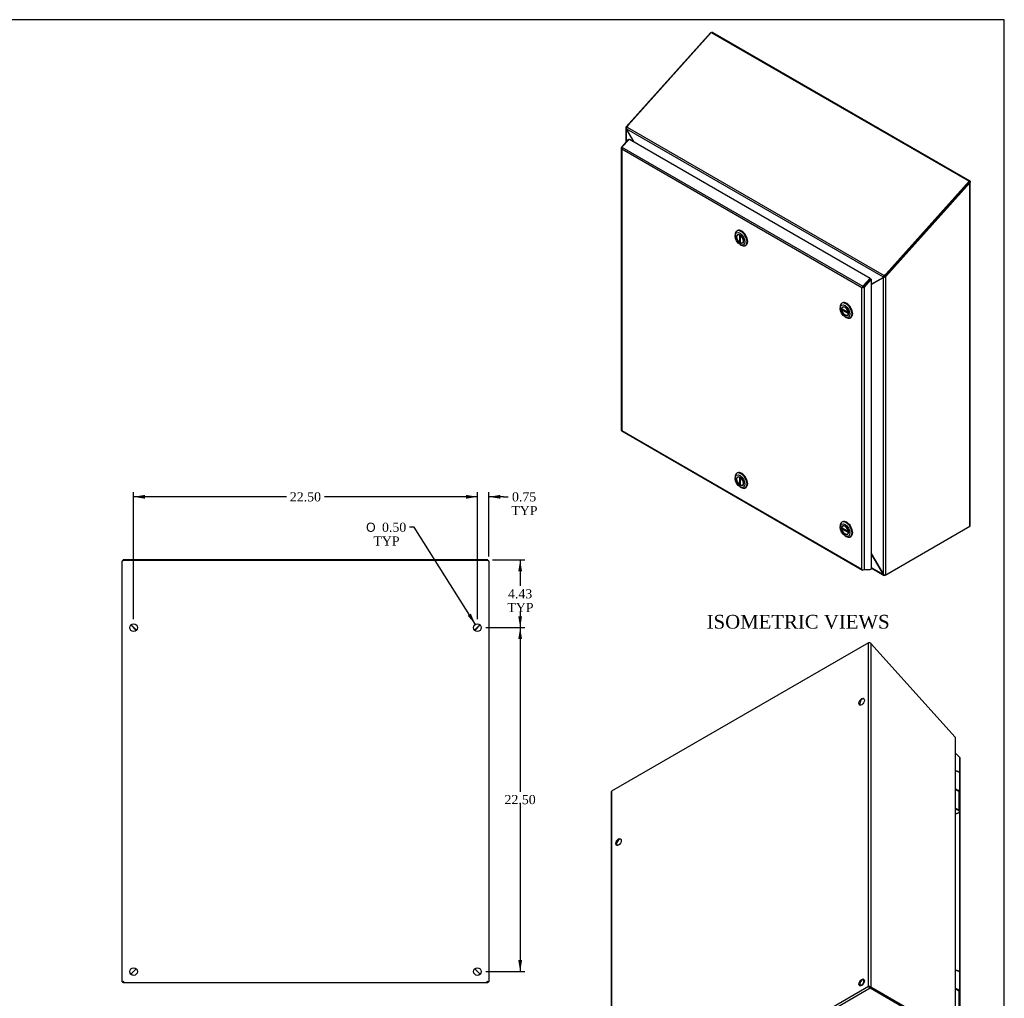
# Model space of a CAD drawing. Header units: inches. Extents: x 1 to 150, y -1 to 99.
# Tile 19 of 19: x 85 to 150, y 35 to 99. Entities that reach past the tile are written whole.
import ezdxf
from ezdxf.enums import TextEntityAlignment as Align

# ---------------------------------------------------------------- set-up
doc = ezdxf.new("R2010")
doc.units = ezdxf.units.IN
doc.header["$MEASUREMENT"] = 0
for name, color, linetype in [('COM70220', 7, 'Continuous'), ('COM70706-6', 7, 'Continuous'), ('COM70709-4', 7, 'Continuous'), ('COM70712-6', 7, 'Continuous'), ('Default', 7, 'Continuous'), ('HNG86659-1', 7, 'Continuous'), ('LOK10031', 7, 'Continuous'), ('LOK10031_INSERT', 7, 'Continuous'), ('PKT99', 7, 'Continuous'), ('STD26089', 7, 'Continuous')]:
    doc.layers.add(name, color=color, linetype=linetype)
doc.styles.add('SEACAD_Solid_Edge_ANSI1_Symbols', font='txt')
doc.styles.add('SEACAD_Times_New_Roman', font='times.ttf')
doc.dimstyles.new('HAMMOND_(STH_-_120x80)', dxfattribs={"dimtxt": 0.6, "dimasz": 0.75, "dimexe": 0.3, "dimexo": 0.3, "dimgap": 0.15, "dimtad": 0, "dimtih": 1, "dimtoh": 1, "dimzin": 0, "dimdsep": 46, "dimtxsty": 'SEACAD_Times_New_Roman', "dimblk1": '_SE_FILLED', "dimblk2": '_SE_FILLED', "dimsah": 1, "dimcen": 0.3, "dimadec": 0, "dimazin": 0, "dimtfac": 0.8, "dimtofl": 0, "dimtmove": 0, "dimatfit": 3, "dimfxl": 1, "dimtolj": 1, "dimtzin": 0, "dimarcsym": 0})

# ---------------------------------------------------------------- blocks, each defined once
blk = doc.blocks.new('SE5')
at = {"layer": 'COM70706-6', "color": 7, "linetype": 'Continuous'}
for p, q in [((91.942, 36.537), (91.942, 64.066)), ((115.834, 64.108), (92.05, 64.108)), ((115.942, 64.066), (115.942, 36.537)), ((92.869, 59.538), (92.516, 59.892)), ((115.368, 59.892), (115.015, 59.538)), ((92.869, 37.391), (92.515, 37.038)), ((92.515, 37.038), (92.869, 37.391)), ((115.369, 37.038), (115.015, 37.391)), ((115.015, 37.391), (115.369, 37.038)), ((91.942, 36.537), (92.014, 36.537)), ((92.014, 36.465), (92.014, 36.537)), ((115.87, 36.465), (92.014, 36.465)), ((115.942, 36.537), (115.87, 36.537)), ((115.87, 36.465), (115.87, 36.537))]:
    blk.add_line(p, q, dxfattribs=at)
for centre in [(92.692, 59.715), (115.192, 59.715), (92.692, 37.215), (115.192, 37.215)]:
    blk.add_circle(centre, 0.25, dxfattribs=at)
for points in [[(92.05, 64.108), (92.036, 64.105), (92.022, 64.101), (91.996, 64.094), (91.984, 64.09), (91.964, 64.083), (91.956, 64.08), (91.945, 64.073), (91.942, 64.069), (91.942, 64.066)], [(115.942, 64.066), (115.942, 64.069), (115.939, 64.073), (115.928, 64.08), (115.92, 64.083), (115.9, 64.09), (115.888, 64.094), (115.862, 64.101), (115.848, 64.105), (115.834, 64.108)], [(91.942, 36.537), (91.942, 36.54), (91.945, 36.543), (91.956, 36.549), (91.964, 36.552), (91.984, 36.558), (91.996, 36.561), (92.022, 36.567), (92.036, 36.57), (92.05, 36.573)], [(92.014, 36.537), (92.014, 36.54), (92.015, 36.543), (92.019, 36.549), (92.021, 36.552), (92.028, 36.558), (92.032, 36.561), (92.041, 36.567), (92.045, 36.57), (92.05, 36.573)], [(92.05, 36.573), (92.047, 36.568), (92.044, 36.563), (92.038, 36.555), (92.035, 36.551), (92.029, 36.544), (92.026, 36.541), (92.02, 36.538), (92.017, 36.537), (92.014, 36.537)], [(92.05, 36.573), (92.047, 36.559), (92.044, 36.544), (92.038, 36.518), (92.035, 36.506), (92.029, 36.486), (92.026, 36.478), (92.02, 36.467), (92.017, 36.465), (92.014, 36.465)], [(115.834, 36.573), (115.839, 36.57), (115.843, 36.567), (115.852, 36.561), (115.856, 36.558), (115.863, 36.552), (115.865, 36.549), (115.869, 36.543), (115.87, 36.54), (115.87, 36.537)], [(115.834, 36.573), (115.848, 36.57), (115.862, 36.567), (115.888, 36.561), (115.9, 36.558), (115.92, 36.552), (115.928, 36.549), (115.939, 36.543), (115.942, 36.54), (115.942, 36.537)], [(115.87, 36.537), (115.867, 36.537), (115.864, 36.538), (115.858, 36.541), (115.855, 36.544), (115.849, 36.551), (115.846, 36.555), (115.84, 36.563), (115.837, 36.568), (115.834, 36.573)], [(115.87, 36.465), (115.867, 36.465), (115.864, 36.467), (115.858, 36.478), (115.855, 36.486), (115.849, 36.506), (115.846, 36.518), (115.84, 36.544), (115.837, 36.559), (115.834, 36.573)]]:
    blk.add_open_spline(points, degree=3, knots=[0, 0, 0, 0, 0.25, 0.25, 0.5, 0.5, 0.75, 0.75, 1, 1, 1, 1], dxfattribs=at)
at = {"layer": 'COM70709-4', "color": 7, "linetype": 'Continuous'}
for p, q in [((115.87, 64.148), (92.014, 64.148)), ((92.014, 64.099), (92.014, 64.148)), ((115.87, 64.099), (115.87, 64.148)), ((92.879, 59.548), (92.526, 59.901)), ((115.358, 59.901), (115.005, 59.548))]:
    blk.add_line(p, q, dxfattribs=at)
at = {"layer": 'COM70712-6', "color": 7, "linetype": 'Continuous'}
for p, q in [((92.727, 59.7), (92.727, 59.681)), ((92.799, 59.628), (92.799, 59.609)), ((115.085, 59.609), (115.085, 59.628)), ((115.157, 59.681), (115.157, 59.7)), ((92.727, 37.25), (92.727, 37.25)), ((92.799, 37.322), (92.799, 37.322)), ((115.085, 37.321), (115.085, 37.322)), ((115.157, 37.249), (115.157, 37.25))]:
    blk.add_line(p, q, dxfattribs=at)
blk = doc.blocks.new('SE6')
at = {"layer": 'COM70706-6', "color": 7, "linetype": 'Continuous'}
for p, q in [((130.436, 98.623), (124.932, 92.482)), ((130.449, 98.616), (130.436, 98.623)), ((130.589, 98.658), (130.546, 98.633)), ((130.589, 98.658), (147.407, 88.948)), ((124.901, 92.412), (124.901, 91.447)), ((124.914, 92.465), (124.932, 92.482)), ((124.977, 92.445), (124.914, 92.465)), ((124.932, 92.482), (124.973, 92.458)), ((124.946, 92.338), (124.932, 92.33)), ((124.932, 92.33), (125.393, 91.532)), ((124.932, 92.33), (124.932, 91.483)), ((147.407, 88.948), (147.362, 88.922)), ((141.852, 82.713), (147.356, 88.854)), ((141.903, 82.684), (147.407, 88.825)), ((147.356, 88.854), (147.407, 88.825)), ((147.407, 66.348), (147.407, 88.825)), ((147.439, 66.406), (147.439, 88.886)), ((140.962, 82.164), (141.75, 82.621)), ((141.787, 82.642), (141.75, 82.621)), ((141.75, 63.199), (141.75, 82.621)), ((141.852, 82.713), (141.844, 82.707)), ((141.844, 82.707), (141.878, 82.671)), ((141.903, 82.684), (141.852, 82.713)), ((141.903, 82.684), (141.878, 82.671)), ((141.903, 63.17), (141.903, 82.684)), ((140.962, 82.169), (140.982, 82.181)), ((140.982, 82.181), (140.996, 82.184)), ((141.903, 63.17), (147.407, 66.348)), ((140.962, 64.564), (141.75, 63.199)), ((141.75, 63.199), (140.962, 64.564)), ((140.962, 63.654), (141.75, 63.199)), ((140.962, 63.618), (141.798, 63.135)), ((141.75, 63.199), (141.75, 63.199)), ((141.903, 63.17), (141.852, 63.141)), ((141.852, 63.141), (141.852, 63.158))]:
    blk.add_line(p, q, dxfattribs=at)
for centre, radius, start, end in [((130.548, 98.483), 0.179, 113.59526, 128.74288), ((130.548, 98.483), 0.179, 76.81906, 103.85711), ((125.02, 92.411), 0.119, 152.95081, 222.48984), ((147.312, 88.886), 0.0541, 323.74528, 0), ((141.734, 82.851), 0.231, 274.04626, 308.82886), ((141.737, 82.726), 0.0979, 300.06547, 323.17708), ((141.552, 82.88), 0.339, 320.61419, 329.38823), ((140.958, 82.017), 0.165, 81.85644, 88.60389)]:
    blk.add_arc(centre, radius, start, end, dxfattribs=at)
for points, knots in [([(147.407, 88.948), (147.417, 88.939), (147.425, 88.929), (147.436, 88.909), (147.439, 88.897), (147.439, 88.875), (147.436, 88.864), (147.425, 88.843), (147.417, 88.834), (147.407, 88.825)], [0, 0, 0, 0, 0.25, 0.25, 0.5, 0.5, 0.75, 0.75, 1, 1, 1, 1]), ([(147.407, 66.348), (147.417, 66.356), (147.425, 66.365), (147.436, 66.385), (147.439, 66.396), (147.439, 66.406)], [0, 0, 0, 0, 0.25, 0.25, 0.5, 0.5, 0.5, 0.5]), ([(141.75, 63.199), (141.752, 63.198), (141.755, 63.195), (141.76, 63.191), (141.766, 63.186), (141.776, 63.179), (141.789, 63.173), (141.805, 63.166), (141.819, 63.162), (141.836, 63.158), (141.851, 63.157), (141.868, 63.158), (141.882, 63.161), (141.893, 63.165), (141.899, 63.168), (141.901, 63.169), (141.903, 63.17)], [0, 0, 0, 0, 0.039636, 0.079299, 0.119013, 0.178729, 0.298914, 0.359673, 0.482664, 0.545167, 0.672093, 0.736684, 0.867476, 0.933623, 0.966797, 1, 1, 1, 1]), ([(141.852, 63.141), (141.85, 63.14), (141.848, 63.138), (141.844, 63.136), (141.839, 63.135), (141.835, 63.133), (141.831, 63.132), (141.822, 63.131), (141.813, 63.131), (141.8, 63.135), (141.79, 63.139), (141.779, 63.148), (141.771, 63.156), (141.762, 63.168), (141.757, 63.178), (141.753, 63.189), (141.751, 63.195), (141.75, 63.198), (141.75, 63.199)], [0, 0, 0, 0, 0.033201, 0.066372, 0.099492, 0.132541, 0.16549, 0.198322, 0.327943, 0.391837, 0.517368, 0.57922, 0.701112, 0.761434, 0.881003, 0.940538, 0.970275, 1, 1, 1, 1])]:
    blk.add_open_spline(points, degree=3, knots=knots, dxfattribs=at)
at = {"layer": 'COM70709-4', "color": 7, "linetype": 'Continuous'}
for p, q in [((130.492, 98.664), (125.058, 92.601)), ((130.492, 98.664), (147.361, 88.925)), ((124.943, 92.354), (141.739, 82.658)), ((124.943, 92.354), (124.951, 92.313)), ((124.951, 92.313), (125.406, 91.524)), ((125.058, 92.601), (124.978, 92.465)), ((124.978, 92.465), (141.793, 82.757)), ((147.361, 88.925), (141.927, 82.862)), ((147.383, 88.884), (147.361, 88.925)), ((147.383, 88.884), (141.949, 82.821)), ((140.962, 82.18), (141.732, 82.625)), ((141.732, 82.625), (141.739, 82.658)), ((141.783, 82.654), (141.732, 82.625)), ((141.79, 82.687), (141.739, 82.658)), ((141.783, 82.654), (141.79, 82.687)), ((141.793, 82.757), (141.927, 82.862)), ((141.814, 82.716), (141.793, 82.757)), ((141.814, 82.716), (141.949, 82.821)), ((141.927, 82.862), (141.949, 82.821)), ((140.667, 82.272), (140.667, 82.272)), ((140.704, 82.312), (140.704, 82.312))]:
    blk.add_line(p, q, dxfattribs=at)
for centre, radius, start, end in [((125.115, 92.362), 0.172, 143.08329, 182.5836), ((141.908, 82.631), 0.171, 132.25568, 170.97296), ((141.849, 82.663), 0.0636, 122.72672, 157.81652)]:
    blk.add_arc(centre, radius, start, end, dxfattribs=at)
at = {"layer": 'COM70712-6', "color": 7, "linetype": 'Continuous'}
for p, q in [((124.632, 91.147), (125.102, 91.671)), ((125.131, 91.683), (124.65, 91.147)), ((125.102, 91.671), (125.114, 91.664)), ((125.131, 91.683), (140.889, 82.585)), ((124.6, 91.103), (124.6, 72.63)), ((124.611, 91.076), (124.612, 91.077)), ((124.611, 91.076), (124.611, 91.07)), ((124.632, 91.147), (124.644, 91.14)), ((124.632, 91.027), (124.632, 72.618)), ((140.339, 81.958), (124.632, 91.027)), ((124.65, 91.147), (140.409, 82.048)), ((140.409, 82.048), (140.889, 82.585)), ((140.441, 82.019), (140.911, 82.544)), ((140.911, 82.544), (140.441, 82.02)), ((140.962, 82.514), (140.492, 81.99)), ((140.911, 82.544), (140.889, 82.585)), ((140.911, 82.544), (140.962, 82.514)), ((140.962, 82.514), (140.962, 63.536)), ((140.339, 63.55), (140.339, 81.958)), ((140.368, 81.972), (140.369, 81.972)), ((140.369, 81.978), (140.441, 82.02)), ((140.369, 81.978), (140.369, 81.972)), ((140.492, 81.99), (140.441, 82.02)), ((140.492, 81.99), (140.492, 63.517)), ((124.61, 72.609), (124.611, 72.609)), ((124.611, 72.603), (124.611, 72.609)), ((124.611, 72.603), (124.612, 72.604)), ((124.629, 72.584), (140.387, 63.486)), ((124.632, 72.618), (140.339, 63.55)), ((140.368, 63.51), (140.369, 63.511)), ((140.369, 63.505), (140.369, 63.511)), ((140.889, 63.499), (140.409, 63.481)), ((140.492, 63.517), (140.962, 63.536)), ((140.901, 63.533), (140.889, 63.499))]:
    blk.add_line(p, q, dxfattribs=at)
for centre, major_axis, ratio, start_param, end_param in [((124.708, 91.103), (0.108, 0), 0.57735, 2.356194, 3.587154), ((124.683, 91.085), (0.054, 0.0935), 0.57735, 1.22173, 2.049297), ((124.708, 91.071), (-0.086, 0.136), 0.549, 1.242088, 1.548986), ((124.708, 91.071), (-0.078, 0.123), 0.60466, 1.204587, 1.544038), ((140.416, 82.002), (-0.114, -0.059), 0.041488, 0.811828, 1.118725), ((140.416, 82.002), (-0.108, -0.057), 0.041976, 0.763364, 1.102814), ((140.441, 81.987), (0.054, 0.0935), 0.57735, 1.22173, 2.049297), ((140.416, 82.034), (0.108, 0), 0.57735, 4.266828, 5.497787), ((140.416, 82.002), (0.036, 0.0189), 0.041976, -1.166142, -0.854205), ((124.708, 72.63), (0.108, 0), 0.57735, 3.141593, 3.587154), ((124.708, 72.663), (-0.114, -0.059), 0.041488, 0.50493, 0.811828), ((124.683, 72.677), (0.054, 0.0935), 0.57735, 2.663092, 3.141593), ((124.708, 72.663), (-0.108, -0.057), 0.041976, 0.423914, 0.763364), ((140.416, 63.594), (0.078, -0.123), 0.60466, 4.68563, 5.025081), ((140.416, 63.594), (0.086, -0.136), 0.549, 4.690578, 4.997476), ((140.441, 63.579), (0.054, 0.0935), 0.57735, 2.663092, 3.490659), ((140.416, 63.561), (0.108, 0), 0.57735, 4.266828, 5.497787)]:
    blk.add_ellipse(centre, major_axis=major_axis, ratio=ratio, start_param=start_param, end_param=end_param, dxfattribs=at)
at = {"layer": 'LOK10031', "color": 7, "linetype": 'Continuous'}
for p, q in [((132.211, 85.691), (132.168, 85.666)), ((132.054, 85.415), (132.054, 85.333)), ((132.372, 84.782), (132.443, 84.741)), ((132.718, 84.714), (132.761, 84.738)), ((138.924, 80.683), (138.924, 80.601)), ((139.08, 80.959), (139.038, 80.935)), ((139.242, 80.05), (139.313, 80.009)), ((139.588, 79.982), (139.63, 80.007)), ((132.211, 69.838), (132.168, 69.813)), ((132.054, 69.562), (132.054, 69.48)), ((132.372, 68.929), (132.443, 68.888)), ((132.718, 68.861), (132.761, 68.885)), ((138.924, 66.361), (138.924, 66.279)), ((139.08, 66.637), (139.038, 66.613)), ((139.242, 65.728), (139.313, 65.687)), ((139.588, 65.66), (139.63, 65.685))]:
    blk.add_line(p, q, dxfattribs=at)
for centre, start_param, end_param in [((132.443, 85.19), 2.356194, 6.283185), ((132.486, 85.215), 3.141593, 6.283185), ((132.443, 85.19), 0, 0.785398), ((139.313, 80.459), 0, 0.785398), ((139.313, 80.459), 2.356194, 6.283185), ((139.355, 80.483), 3.141593, 6.283185), ((132.443, 69.337), 0, 0.785398), ((132.443, 69.337), 2.356194, 6.283185), ((132.486, 69.362), 3.141593, 6.283185), ((139.313, 66.136), 0, 0.785398), ((139.313, 66.136), 2.356194, 6.283185), ((139.355, 66.161), 3.141593, 6.283185)]:
    blk.add_ellipse(centre, major_axis=(-0.275, 0.476), ratio=0.57735, start_param=start_param, end_param=end_param, dxfattribs=at)
for centre, major_axis in [((132.372, 85.149), (-0.225, 0.39)), ((132.372, 85.149), (-0.157, 0.273)), ((139.242, 80.418), (-0.225, 0.39)), ((139.242, 80.418), (-0.158, 0.273)), ((132.372, 69.296), (-0.225, 0.39)), ((132.372, 69.296), (-0.158, 0.273)), ((139.242, 66.096), (-0.225, 0.39)), ((139.242, 66.096), (-0.158, 0.273))]:
    blk.add_ellipse(centre, major_axis=major_axis, ratio=0.57735, dxfattribs=at)
at = {"layer": 'LOK10031_INSERT', "color": 7, "linetype": 'Continuous'}
for p, q in [((132.236, 85.431), (132.216, 85.42)), ((132.344, 85.419), (132.346, 85.42)), ((132.344, 85.419), (132.344, 84.913)), ((132.402, 85.387), (132.401, 85.386)), ((132.401, 84.88), (132.401, 85.386)), ((132.401, 84.945), (132.344, 84.913)), ((132.529, 84.879), (132.548, 84.89)), ((139.461, 80.324), (139.023, 80.577)), ((139.023, 80.512), (139.079, 80.544)), ((139.105, 80.7), (139.086, 80.688)), ((139.023, 80.512), (139.461, 80.259)), ((139.398, 80.147), (139.418, 80.159)), ((139.461, 80.324), (139.463, 80.325)), ((139.463, 80.26), (139.461, 80.259)), ((132.236, 69.578), (132.216, 69.567)), ((132.344, 69.566), (132.346, 69.567)), ((132.344, 69.566), (132.344, 69.06)), ((132.401, 69.092), (132.344, 69.06)), ((132.402, 69.534), (132.401, 69.533)), ((132.401, 69.027), (132.401, 69.533)), ((132.529, 69.026), (132.548, 69.037)), ((139.105, 66.378), (139.086, 66.366)), ((139.461, 66.002), (139.023, 66.255)), ((139.023, 66.189), (139.079, 66.222)), ((139.023, 66.189), (139.461, 65.936)), ((139.398, 65.825), (139.418, 65.836)), ((139.461, 66.002), (139.463, 66.003)), ((139.463, 65.938), (139.461, 65.936))]:
    blk.add_line(p, q, dxfattribs=at)
for centre, major_axis, start_param, end_param in [((132.372, 85.149), (0.156, -0.271), 2.484547, 5.369435), ((132.372, 85.149), (-0.156, 0.271), 2.484547, 5.369435), ((139.242, 80.418), (0.156, -0.271), 0.91375, 3.798639), ((139.242, 80.418), (-0.156, 0.271), 0.91375, 3.798639), ((132.372, 69.296), (0.156, -0.271), 2.484547, 5.369435), ((132.372, 69.296), (-0.156, 0.271), 2.484547, 5.369435), ((139.242, 66.096), (0.156, -0.271), 0.91375, 3.798639), ((139.242, 66.096), (-0.156, 0.271), 0.91375, 3.798639)]:
    blk.add_ellipse(centre, major_axis=major_axis, ratio=0.57735, start_param=start_param, end_param=end_param, dxfattribs=at)
blk = doc.blocks.new('SE7')
at = {"layer": 'COM70220', "color": 7, "linetype": 'Continuous'}
blk.add_arc((131.316, 24.33), 0.37, 234.74653, 238.5729, dxfattribs=at)
for centre, major_axis, start_param, end_param in [((146.307, 32.865), (0.125, -0.217), -1.368171, -1.272424), ((131.373, 24.447), (0.25, 0.433), 3.141279, 3.166374), ((131.373, 24.243), (0.125, -0.217), -1.368171, -1.247847)]:
    blk.add_ellipse(centre, major_axis=major_axis, ratio=0.57735, start_param=start_param, end_param=end_param, dxfattribs=at)
at = {"layer": 'COM70706-6', "color": 7, "linetype": 'Continuous'}
for p, q in [((140.787, 58.72), (123.969, 49.01)), ((140.787, 36.237), (140.787, 58.72)), ((140.94, 58.685), (146.444, 52.544)), ((140.94, 58.685), (140.94, 36.208)), ((146.462, 52.528), (146.444, 52.544)), ((146.444, 52.544), (146.444, 33.03)), ((146.476, 32.986), (146.476, 52.474)), ((123.969, 49.01), (123.969, 26.527)), ((123.938, 48.949), (123.938, 26.469)), ((140.787, 36.237), (123.969, 26.527)), ((140.889, 36.12), (124.02, 26.381)), ((140.838, 36.208), (140.787, 36.237)), ((140.94, 36.208), (140.889, 36.179)), ((140.889, 36.179), (146.393, 33.001)), ((140.889, 36.12), (140.889, 36.178)), ((146.393, 33.001), (140.889, 36.178)), ((146.393, 32.942), (140.889, 36.12)), ((140.94, 36.208), (146.444, 33.03)), ((146.393, 32.942), (129.524, 23.203)), ((129.578, 23.197), (146.447, 32.936)), ((145.542, 33.492), (145.542, 33.492)), ((145.542, 33.492), (145.542, 33.492)), ((146.444, 33.03), (146.393, 33.001)), ((146.393, 32.942), (146.393, 33.001)), ((146.444, 32.971), (146.404, 32.995)), ((146.444, 32.971), (146.406, 32.993)), ((146.224, 32.759), (130.916, 23.921)), ((123.969, 26.41), (123.99, 26.422)), ((124.02, 26.381), (123.969, 26.41)), ((124.02, 26.381), (129.524, 23.203)), ((130.902, 23.928), (130.881, 23.949)), ((130.916, 23.921), (130.882, 23.95)), ((130.902, 23.928), (130.904, 23.931))]:
    blk.add_line(p, q, dxfattribs=at)
for centre, radius, start, end in [((140.828, 58.546), 0.179, 51.25712, 103.18094), ((146.356, 52.473), 0.119, 0.26091, 27.04919), ((140.834, 36.068), 0.175, 52.83503, 105.44396), ((140.957, 36.281), 0.175, 194.55604, 247.16497), ((140.825, 36.126), 0.0827, 39.26412, 80.88949), ((140.902, 36.26), 0.0827, 219.11051, 260.73588), ((146.31, 32.844), 0.177, 58.03052, 61.9696), ((124.143, 26.506), 0.175, 172.83503, 225.44396)]:
    blk.add_arc(centre, radius, start, end, dxfattribs=at)
for centre in [(140.333, 54.87), (124.423, 45.685), (140.333, 36.499), (124.423, 27.314)]:
    blk.add_ellipse(centre, major_axis=(-0.125, -0.217), ratio=0.57735, dxfattribs=at)
for centre in [(140.384, 54.841), (124.474, 45.656), (140.384, 36.47), (124.474, 27.284)]:
    blk.add_ellipse(centre, major_axis=(-0.125, -0.217), ratio=0.57735, start_param=3.346674, end_param=6.078104, dxfattribs=at)
for points, knots in [([(123.969, 49.01), (123.959, 49.001), (123.951, 48.992), (123.94, 48.971), (123.938, 48.96), (123.938, 48.949)], [0, 0, 0, 0, 0.25, 0.25, 0.5, 0.5, 0.5, 0.5]), ([(145.581, 33.47), (145.579, 33.471), (145.576, 33.472), (145.572, 33.475), (145.568, 33.477), (145.564, 33.479), (145.561, 33.481), (145.557, 33.483), (145.554, 33.485), (145.549, 33.488), (145.546, 33.49), (145.543, 33.491), (145.542, 33.492), (145.542, 33.492), (145.542, 33.492)], [0, 0, 0, 0, 0.0283364, 0.0567273, 0.0850107, 0.1129511, 0.1403262, 0.1670382, 0.2057175, 0.2428189, 0.3128015, 0.378468, 0.4409963, 0.4708857, 0.4708857, 0.4708857, 0.4708857]), ([(145.564, 33.479), (145.563, 33.48), (145.561, 33.481), (145.557, 33.483), (145.551, 33.487), (145.546, 33.49), (145.543, 33.491), (145.542, 33.492), (145.542, 33.492), (145.546, 33.49), (145.549, 33.488), (145.553, 33.486), (145.554, 33.485)], [0.1012276, 0.1012276, 0.1012276, 0.1012276, 0.1079223, 0.1621206, 0.2715002, 0.3269991, 0.4404189, 0.4989491, 0.6215749, 0.6872512, 0.7572416, 0.7958518, 0.7958518, 0.7958518, 0.7958518]), ([(146.393, 33.001), (146.396, 32.999), (146.399, 32.997), (146.402, 32.995), (146.403, 32.995), (146.404, 32.994), (146.403, 32.995), (146.4, 32.996), (146.399, 32.997), (146.396, 32.999), (146.395, 33), (146.393, 33.001)], [0, 0, 0, 0, 0.25, 0.25, 0.5, 0.5, 0.75, 0.75, 0.875, 0.875, 1, 1, 1, 1]), ([(146.444, 32.971), (146.444, 32.97), (146.445, 32.967), (146.446, 32.963), (146.447, 32.958), (146.448, 32.951), (146.448, 32.944), (146.446, 32.938), (146.442, 32.934), (146.436, 32.93), (146.43, 32.929), (146.42, 32.93), (146.411, 32.933), (146.402, 32.937), (146.397, 32.939), (146.394, 32.941), (146.393, 32.942)], [0, 0, 0, 0, 0.039636, 0.079299, 0.119013, 0.178729, 0.298914, 0.359673, 0.482665, 0.545168, 0.672094, 0.736685, 0.867476, 0.933625, 0.966802, 1, 1, 1, 1]), ([(146.407, 32.99), (146.407, 32.99), (146.406, 32.99), (146.406, 32.991), (146.404, 32.993), (146.404, 32.995)], [0.4330295, 0.4330295, 0.4330295, 0.4330295, 0.5314815, 0.7745201, 1, 1, 1, 1]), ([(146.444, 33.03), (146.445, 33.029), (146.448, 33.028), (146.452, 33.025), (146.455, 33.023), (146.458, 33.02), (146.461, 33.018), (146.467, 33.013), (146.471, 33.008), (146.475, 33), (146.476, 32.994), (146.474, 32.988), (146.471, 32.983), (146.465, 32.979), (146.459, 32.975), (146.452, 32.973), (146.447, 32.972), (146.445, 32.972), (146.444, 32.971)], [0, 0, 0, 0, 0.033201, 0.066372, 0.099492, 0.132541, 0.16549, 0.198322, 0.327943, 0.391837, 0.517368, 0.57922, 0.701112, 0.761434, 0.881003, 0.940538, 0.970275, 1, 1, 1, 1]), ([(123.969, 26.41), (123.959, 26.418), (123.951, 26.428), (123.94, 26.448), (123.938, 26.458), (123.938, 26.479), (123.94, 26.49), (123.951, 26.51), (123.959, 26.519), (123.969, 26.527)], [0, 0, 0, 0, 0.25, 0.25, 0.5, 0.5, 0.75, 0.75, 1, 1, 1, 1]), ([(129.524, 23.203), (129.526, 23.202), (129.529, 23.2), (129.533, 23.199), (129.537, 23.197), (129.541, 23.196), (129.545, 23.195), (129.554, 23.193), (129.564, 23.194), (129.576, 23.197), (129.582, 23.2), (129.586, 23.202)], [0, 0, 0, 0, 0.0332008, 0.0663716, 0.0994919, 0.1325405, 0.1654905, 0.1983218, 0.3279431, 0.3918375, 0.4918124, 0.4918124, 0.4918124, 0.4918124])]:
    blk.add_open_spline(points, degree=3, knots=knots, dxfattribs=at)
at = {"layer": 'COM70712-6', "color": 7, "linetype": 'Continuous'}
for p, q in [((146.745, 51.209), (146.476, 51.509)), ((146.745, 50.221), (146.745, 51.209)), ((146.776, 32.692), (146.776, 51.165)), ((146.745, 37.175), (146.745, 47.662)), ((146.745, 32.736), (146.745, 34.616)), ((146.224, 33.098), (146.224, 33.098)), ((146.275, 33.069), (146.275, 33.069)), ((130.465, 23.627), (146.224, 32.725)), ((130.487, 23.561), (146.245, 32.66)), ((130.967, 23.543), (146.726, 32.641)), ((130.989, 23.548), (146.748, 32.646)), ((146.224, 32.725), (146.224, 32.808)), ((146.224, 32.725), (146.275, 32.755)), ((146.694, 32.707), (146.224, 32.725)), ((146.224, 32.725), (146.694, 32.707)), ((146.224, 32.725), (146.245, 32.66)), ((146.726, 32.641), (146.245, 32.66)), ((146.275, 32.755), (146.275, 32.837)), ((146.275, 32.755), (146.745, 32.736)), ((146.689, 32.707), (146.689, 32.707)), ((146.745, 32.736), (146.694, 32.707)), ((146.766, 32.666), (146.694, 32.707)), ((130.935, 23.932), (130.935, 23.898)), ((130.986, 23.928), (130.986, 23.961)), ((130.414, 23.68), (130.414, 23.598)), ((130.414, 23.598), (130.465, 23.627)), ((130.476, 23.595), (130.414, 23.598)), ((130.465, 23.709), (130.465, 23.627)), ((130.465, 23.627), (130.465, 23.627)), ((130.465, 23.627), (130.487, 23.561)), ((130.487, 23.561), (130.967, 23.543))]:
    blk.add_line(p, q, dxfattribs=at)
for centre, major_axis, start_param, end_param in [((146.668, 51.165), (-0.108, 0), 3.141593, 3.926991), ((146.694, 32.739), (-0.054, 0.0935), 2.792527, 3.551924), ((146.668, 32.692), (-0.108, 0), 2.696031, 3.926991), ((130.935, 23.641), (-0.054, 0.0935), 2.792527, 3.141593)]:
    blk.add_ellipse(centre, major_axis=major_axis, ratio=0.57735, start_param=start_param, end_param=end_param, dxfattribs=at)
at = {"layer": 'HNG86659-1', "color": 7, "linetype": 'Continuous'}
for p, q in [((146.758, 48.959), (146.758, 50.185)), ((146.643, 49.034), (146.476, 49.14)), ((146.697, 48.986), (146.476, 49.127)), ((146.697, 48.986), (146.697, 47.79)), ((146.758, 47.701), (146.758, 48.927)), ((146.476, 47.897), (146.697, 47.79)), ((146.702, 47.726), (146.476, 47.836)), ((146.713, 47.721), (146.476, 47.836)), ((146.713, 47.721), (146.702, 47.726)), ((146.758, 35.912), (146.758, 37.138)), ((146.643, 35.987), (146.476, 36.094)), ((146.697, 35.94), (146.476, 36.081)), ((146.697, 35.94), (146.697, 34.743)), ((146.758, 34.655), (146.758, 35.88)), ((146.476, 34.851), (146.697, 34.743)), ((146.702, 34.679), (146.476, 34.789)), ((146.713, 34.674), (146.476, 34.789)), ((146.713, 34.674), (146.702, 34.679))]:
    blk.add_line(p, q, dxfattribs=at)
for centre, radius, start, end in [((146.477, 49.912), 0.412, 58.97966, 90.22746), ((146.535, 48.856), 0.208, 38.72371, 58.70287), ((146.537, 47.622), 0.233, 34.84164, 46.39305), ((146.477, 36.865), 0.412, 58.97966, 90.22746), ((146.535, 35.81), 0.208, 38.72371, 58.70287), ((146.537, 34.575), 0.233, 34.84164, 46.39305)]:
    blk.add_arc(centre, radius, start, end, dxfattribs=at)
for centre, major_axis, ratio, start_param, end_param in [((146.522, 48.959), (-0.236, 0), 0.57735, 3.141593, 4.605551), ((146.522, 48.927), (-0.236, 0), 0.57735, 3.925794, 4.317393), ((146.522, 48.927), (-0.236, 0), 0.57735, 3.141593, 3.925794), ((146.522, 47.665), (-0.202, -0.021), 0.501281, 1.287955, 3.570645), ((146.522, 35.912), (-0.236, 0), 0.57735, 3.141593, 4.605551), ((146.522, 35.88), (-0.236, 0), 0.57735, 3.925794, 4.317393), ((146.522, 35.88), (-0.236, 0), 0.57735, 3.141593, 3.925794), ((146.522, 34.619), (-0.202, -0.021), 0.501281, 1.287955, 3.570645)]:
    blk.add_ellipse(centre, major_axis=major_axis, ratio=ratio, start_param=start_param, end_param=end_param, dxfattribs=at)
for points, knots in [([(146.754, 50.203), (146.749, 50.215), (146.739, 50.238), (146.702, 50.271), (146.651, 50.3), (146.585, 50.321), (146.525, 50.329), (146.488, 50.33), (146.475, 50.33)], [0, 0, 0, 0, 0.1227181, 0.2777641, 0.4492986, 0.624327, 0.7979113, 0.8918938, 0.8918938, 0.8918938, 0.8918938]), ([(146.758, 50.185), (146.758, 50.189), (146.758, 50.194), (146.755, 50.205), (146.752, 50.211), (146.744, 50.223), (146.74, 50.229), (146.728, 50.24), (146.722, 50.245), (146.71, 50.253), (146.706, 50.255), (146.698, 50.26), (146.694, 50.262), (146.689, 50.265)], [0.3971419, 0.3971419, 0.3971419, 0.3971419, 0.5, 0.5, 0.625, 0.625, 0.75, 0.75, 0.875, 0.875, 0.9375, 0.9375, 1, 1, 1, 1]), ([(146.685, 49.032), (146.675, 49.038), (146.65, 49.051), (146.617, 49.06), (146.594, 49.065)], [0, 0, 0, 0, 0.09296, 0.2647969, 0.2647969, 0.2647969, 0.2647969]), ([(146.475, 47.556), (146.488, 47.556), (146.525, 47.557), (146.584, 47.565), (146.651, 47.586), (146.706, 47.616), (146.742, 47.651), (146.75, 47.675), (146.753, 47.684)], [0.1081663, 0.1081663, 0.1081663, 0.1081663, 0.2005975, 0.3735562, 0.5474731, 0.7243625, 0.9072889, 1, 1, 1, 1]), ([(146.728, 47.754), (146.726, 47.751), (146.725, 47.747), (146.721, 47.741), (146.718, 47.737), (146.715, 47.733), (146.714, 47.732), (146.712, 47.729), (146.711, 47.728), (146.71, 47.725), (146.711, 47.724), (146.712, 47.723), (146.712, 47.722), (146.713, 47.721)], [0, 0, 0, 0, 0.25, 0.25, 0.5, 0.5, 0.625, 0.625, 0.75, 0.75, 0.875, 0.875, 1, 1, 1, 1]), ([(146.728, 47.754), (146.734, 47.75), (146.739, 47.744), (146.748, 47.734), (146.752, 47.728), (146.759, 47.711), (146.76, 47.698), (146.756, 47.686), (146.756, 47.685), (146.755, 47.684)], [0, 0, 0, 0, 0.125, 0.125, 0.25, 0.25, 0.5, 0.5, 0.5204525, 0.5204525, 0.5204525, 0.5204525]), ([(146.754, 37.156), (146.749, 37.168), (146.739, 37.192), (146.702, 37.225), (146.651, 37.254), (146.585, 37.274), (146.525, 37.283), (146.488, 37.283), (146.475, 37.283)], [0, 0, 0, 0, 0.1227181, 0.2777641, 0.4492986, 0.624327, 0.7979113, 0.8918938, 0.8918938, 0.8918938, 0.8918938]), ([(146.758, 37.138), (146.758, 37.143), (146.758, 37.148), (146.755, 37.159), (146.752, 37.165), (146.744, 37.176), (146.74, 37.182), (146.728, 37.193), (146.722, 37.199), (146.71, 37.206), (146.706, 37.209), (146.698, 37.214), (146.694, 37.216), (146.689, 37.218)], [0.3971419, 0.3971419, 0.3971419, 0.3971419, 0.5, 0.5, 0.625, 0.625, 0.75, 0.75, 0.875, 0.875, 0.9375, 0.9375, 1, 1, 1, 1]), ([(146.685, 35.986), (146.675, 35.991), (146.65, 36.004), (146.617, 36.014), (146.594, 36.018)], [0, 0, 0, 0, 0.09296, 0.2647969, 0.2647969, 0.2647969, 0.2647969]), ([(146.475, 34.51), (146.488, 34.509), (146.525, 34.51), (146.584, 34.518), (146.651, 34.539), (146.706, 34.57), (146.742, 34.604), (146.75, 34.628), (146.753, 34.638)], [0.1081663, 0.1081663, 0.1081663, 0.1081663, 0.2005975, 0.3735562, 0.5474731, 0.7243625, 0.9072889, 1, 1, 1, 1]), ([(146.728, 34.708), (146.726, 34.704), (146.725, 34.701), (146.721, 34.694), (146.718, 34.691), (146.715, 34.687), (146.714, 34.685), (146.712, 34.683), (146.711, 34.681), (146.71, 34.679), (146.711, 34.678), (146.712, 34.676), (146.712, 34.675), (146.713, 34.674)], [0, 0, 0, 0, 0.25, 0.25, 0.5, 0.5, 0.625, 0.625, 0.75, 0.75, 0.875, 0.875, 1, 1, 1, 1]), ([(146.728, 34.708), (146.734, 34.703), (146.739, 34.698), (146.748, 34.687), (146.752, 34.681), (146.759, 34.664), (146.76, 34.652), (146.756, 34.639), (146.756, 34.638), (146.755, 34.637)], [0, 0, 0, 0, 0.125, 0.125, 0.25, 0.25, 0.5, 0.5, 0.5204525, 0.5204525, 0.5204525, 0.5204525])]:
    blk.add_open_spline(points, degree=3, knots=knots, dxfattribs=at)
at = {"layer": 'PKT99', "color": 7, "linetype": 'Continuous'}
for p, q in [((140.929, 36.155), (140.93, 36.155)), ((141.106, 36.053), (141.106, 36.053)), ((141.142, 36.032), (141.142, 36.033)), ((141.283, 35.951), (141.283, 35.951)), ((141.326, 35.926), (141.325, 35.926)), ((141.372, 35.9), (141.372, 35.9)), ((141.637, 35.747), (141.637, 35.747)), ((141.679, 35.722), (141.679, 35.722)), ((143.34, 34.763), (143.34, 34.763)), ((143.782, 34.508), (143.782, 34.508)), ((143.867, 34.459), (143.867, 34.459)), ((144.443, 34.126), (144.444, 34.126))]:
    blk.add_line(p, q, dxfattribs=at)
for centre, major_axis, start_param, end_param in [((140.974, 35.262), (-1, -1.732), 4.407238, 4.44787), ((140.366, 36.609), (-0.125, -0.217), 1.298588, 1.719294)]:
    blk.add_ellipse(centre, major_axis=major_axis, ratio=0.57735, start_param=start_param, end_param=end_param, dxfattribs=at)
at = {"layer": 'STD26089', "color": 7, "linetype": 'Continuous'}
for p, q in [((140.208, 36.355), (140.246, 36.333)), ((140.433, 36.658), (140.395, 36.68))]:
    blk.add_line(p, q, dxfattribs=at)
blk.add_ellipse((140.34, 36.496), major_axis=(-0.094, -0.162), ratio=0.57735, start_param=0, end_param=3.141593, dxfattribs=at)
blk = doc.blocks.new('DMBLK57')
at = {"layer": 'Default', "linetype": 'Continuous', "transparency": 16777216}
for points in [[(118.113, 63.398), (117.988, 64.148), (117.863, 63.398)], [(118.113, 60.465), (117.863, 60.465), (117.988, 59.715)]]:
    blk.add_hatch(color=7, dxfattribs=at).paths.add_polyline_path(points)
at = {"layer": 'Default', "color": 7, "linetype": 'Continuous', "transparency": 16777216}
for p, q in [((116.17, 64.148), (118.288, 64.148)), ((117.988, 64.148), (117.988, 62.442)), ((117.988, 60.732), (117.988, 59.715)), ((115.742, 59.715), (118.288, 59.715))]:
    blk.add_line(p, q, dxfattribs=at)
at = {"layer": 'Default', "color": 7, "linetype": 'Continuous', "transparency": 16777216, "style": 'SEACAD_Times_New_Roman'}
for s, p in [('4.43', (117.192, 62.232)), ('TYP', (117.149, 61.332))]:
    blk.add_text(s, height=0.6, dxfattribs=at).set_placement(p, align=Align.TOP_LEFT)
blk = doc.blocks.new('_SE_FILLED')
at = {"color": 0}
blk.add_line((0, 0), (-1, 0), dxfattribs=at)
blk.add_solid([(0, 0), (-1, -0.1665), (-1, 0.1665), (0, 0)], dxfattribs=at)
blk = doc.blocks.new('DMBLK58')
at = {"layer": 'Default', "linetype": 'Continuous', "transparency": 16777216}
for points in [[(118.113, 58.965), (117.988, 59.715), (117.863, 58.965)], [(118.113, 37.965), (117.863, 37.965), (117.988, 37.215)]]:
    blk.add_hatch(color=7, dxfattribs=at).paths.add_polyline_path(points)
at = {"layer": 'Default', "color": 7, "linetype": 'Continuous', "transparency": 16777216}
for p, q in [((115.742, 59.715), (118.288, 59.715)), ((117.988, 59.715), (117.988, 48.975)), ((117.988, 48.165), (117.988, 37.215)), ((115.742, 37.215), (118.288, 37.215))]:
    blk.add_line(p, q, dxfattribs=at)
at = {"layer": 'Default', "color": 7, "linetype": 'Continuous', "transparency": 16777216, "style": 'SEACAD_Times_New_Roman'}
blk.add_text('22.50', height=0.6, dxfattribs=at).set_placement((116.965, 48.765), align=Align.TOP_LEFT)
blk = doc.blocks.new('DMBLK59')
at = {"layer": 'Default', "linetype": 'Continuous', "transparency": 16777216}
for points in [[(114.442, 68.4), (114.442, 68.15), (115.192, 68.275)], [(116.692, 68.4), (115.942, 68.275), (116.692, 68.15)]]:
    blk.add_hatch(color=7, dxfattribs=at).paths.add_polyline_path(points)
at = {"layer": 'Default', "color": 7, "linetype": 'Continuous', "transparency": 16777216}
for p, q in [((115.192, 60.265), (115.192, 68.575)), ((115.942, 64.366), (115.942, 68.575)), ((115.192, 68.275), (113.692, 68.275)), ((116.9, 68.275), (115.942, 68.275)), ((116.9, 68.275), (117.2, 68.275))]:
    blk.add_line(p, q, dxfattribs=at)
at = {"layer": 'Default', "color": 7, "linetype": 'Continuous', "transparency": 16777216, "style": 'SEACAD_Times_New_Roman'}
for s, p in [('0.75', (117.453, 68.575)), ('TYP', (117.41, 67.675))]:
    blk.add_text(s, height=0.6, dxfattribs=at).set_placement(p, align=Align.TOP_LEFT)
blk = doc.blocks.new('DMBLK60')
at = {"layer": 'Default', "linetype": 'Continuous', "transparency": 16777216}
for points in [[(93.442, 68.4), (92.692, 68.275), (93.442, 68.15)], [(114.442, 68.4), (114.442, 68.15), (115.192, 68.275)]]:
    blk.add_hatch(color=7, dxfattribs=at).paths.add_polyline_path(points)
at = {"layer": 'Default', "color": 7, "linetype": 'Continuous', "transparency": 16777216}
for p, q in [((92.692, 60.265), (92.692, 68.575)), ((115.192, 60.265), (115.192, 68.575)), ((102.708, 68.275), (92.692, 68.275)), ((115.192, 68.275), (105.176, 68.275))]:
    blk.add_line(p, q, dxfattribs=at)
at = {"layer": 'Default', "color": 7, "linetype": 'Continuous', "transparency": 16777216, "style": 'SEACAD_Times_New_Roman'}
blk.add_text('22.50', height=0.6, dxfattribs=at).set_placement((102.918, 68.575), align=Align.TOP_LEFT)
blk = doc.blocks.new('DMBLK70')
at = {"layer": 'Default', "linetype": 'Continuous', "transparency": 16777216}
blk.add_hatch(color=7, dxfattribs=at).paths.add_polyline_path([(114.553, 60.494), (115.059, 59.926), (114.764, 60.627)])
at = {"layer": 'Default', "color": 7, "linetype": 'Continuous', "transparency": 16777216}
for p, q in [((111.051, 66.283), (110.751, 66.283)), ((115.059, 59.926), (111.051, 66.283))]:
    blk.add_line(p, q, dxfattribs=at)
for s, style, p in [('O', 'SEACAD_Solid_Edge_ANSI1_Symbols', (107.905, 66.583)), ('0.50', 'SEACAD_Times_New_Roman', (108.949, 66.583)), ('TYP', 'SEACAD_Times_New_Roman', (108.384, 65.683))]:
    blk.add_text(s, height=0.6, dxfattribs=dict(at, style=style)).set_placement(p, align=Align.TOP_LEFT)
blk = doc.blocks.new('BORDER')
at = {"layer": 'Default', "color": 7, "linetype": 'Continuous'}
for p, q in [((0, 27.86), (-41.86, 27.86)), ((0, 0), (0, 27.86))]:
    blk.add_line(p, q, dxfattribs=at)

msp = doc.modelspace()

# ---------------------------------------------------------------- block references
at = {"layer": 'Default', "color": 7, "xscale": 3.56, "yscale": 3.56, "zscale": 3.56}
msp.add_blockref('BORDER', (149.664, 0.311), dxfattribs=at)
at = {"layer": 'Default'}
for name in ['SE6', 'SE5', 'SE7']:
    msp.add_blockref(name, (0, 0), dxfattribs=at)

# ---------------------------------------------------------------- texts
at = {"layer": 'Default', "color": 7, "linetype": 'Continuous', "style": 'SEACAD_Times_New_Roman'}
msp.add_text('ISOMETRIC VIEWS', height=0.9, dxfattribs=at).set_placement((130.191, 60.551), align=Align.TOP_LEFT)

# ---------------------------------------------------------------- dimensions: what is measured, and where the dimension line sits
at = {"layer": 'Default', "color": 7, "linetype": 'Continuous'}
dim = msp.add_linear_dim(base=(92.692, 68.275), p1=(115.192, 59.965), p2=(92.692, 59.965), text='\\A1;<>', dimstyle='HAMMOND_(STH_-_120x80)', dxfattribs=at)
dim.commit()
dim.dimension.update_dxf_attribs({"geometry": 'DMBLK60', "text_midpoint": (103.942, 68.275), "dimtype": 160})
dim = msp.add_linear_dim(base=(115.192, 68.275), p1=(115.942, 64.066), p2=(115.192, 59.965), text='\\A1;<>\\PTYP', dimstyle='HAMMOND_(STH_-_120x80)', override={"dimtmove": 1}, dxfattribs=at)
dim.commit()
dim.dimension.update_dxf_attribs({"geometry": 'DMBLK59', "text_midpoint": (117.2, 68.275), "dimtype": 160})
dim = msp.add_diameter_dim_2p(p1=(115.325, 59.503), p2=(115.059, 59.926), text='\\A1;<>\\PTYP', dimstyle='HAMMOND_(STH_-_120x80)', dxfattribs=at)
dim.commit()
dim.dimension.update_dxf_attribs({"geometry": 'DMBLK70', "text_midpoint": (110.751, 66.283), "dimtype": 163})
for p1, p2, angle, text, picture, middle, dimtype in [((115.87, 64.148), (115.442, 59.715), 90, '\\A1;<>\\PTYP', 'DMBLK57', (117.988, 61.932), 160), ((115.442, 59.715), (115.442, 37.215), 270, '\\A1;<>', 'DMBLK58', (117.988, 48.465), 161)]:
    dim = msp.add_linear_dim(base=(117.988, 59.715), p1=p1, p2=p2, angle=angle, text=text, dimstyle='HAMMOND_(STH_-_120x80)', dxfattribs=at)
    dim.commit()
    dim.dimension.update_dxf_attribs({"geometry": picture, "text_midpoint": middle, "dimtype": dimtype})

doc.saveas('drawing.dxf')
